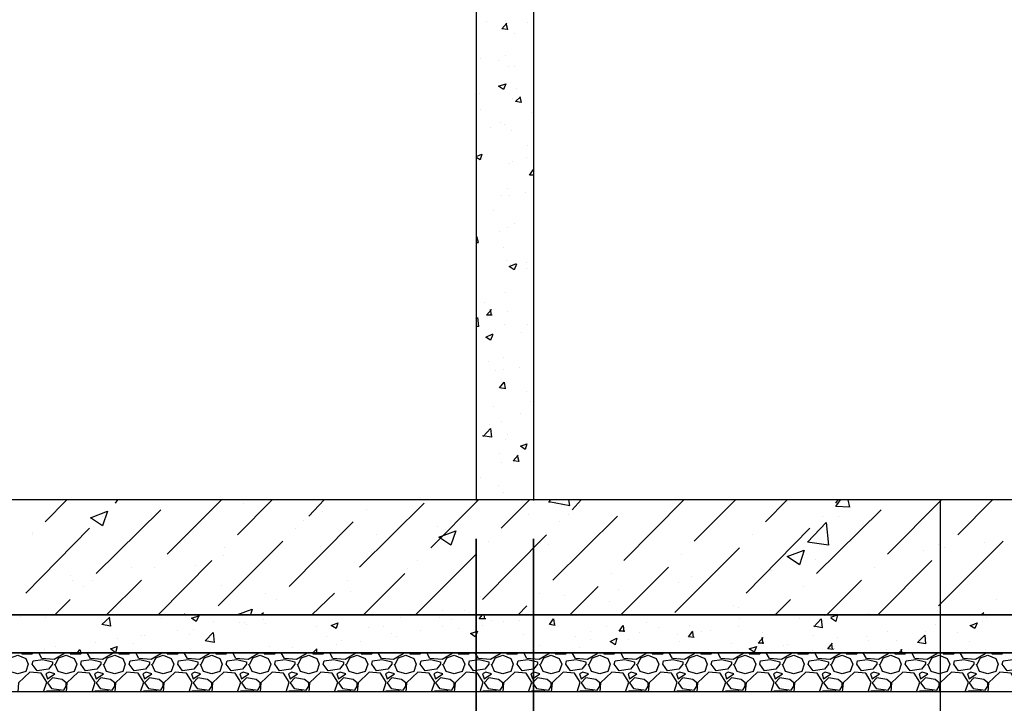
# Model space of a CAD drawing. Extents: x -119078 to 1619993, y 264752 to 340742.
# Tile 175 of 220: x 1043219 to 1048376, y 303861 to 307439. Entities that reach past the tile are written whole.
import ezdxf

# ---------------------------------------------------------------- set-up
doc = ezdxf.new("R2010")
doc.units = 0
doc.header["$MEASUREMENT"] = 0
doc.linetypes.add('CONTI', pattern=[0])
doc.layers.get('0').update_dxf_attribs({"color": 250, "linetype": 'CONTI'})
doc.layers.add('PDF _Геометрия', color=250, linetype='Continuous')
doc.styles.add('ICOCPEUR', font='isocpeui.ttf')

msp = doc.modelspace()

# ---------------------------------------------------------------- linework, layer by layer
at = {"layer": 'PDF _Геометрия', "color": 7, "lineweight": -3}
for points in [[(1052361.402, 311520.949), (1052361.402, 304324.094), (1039161.523, 304324.094), (1039161.523, 311520.949)], [(1038962.551, 304324.094), (1052564.607, 304324.094), (1052564.607, 304125.122), (1038962.551, 304125.122)], [(1038860.949, 304125.122), (1052661.976, 304125.122), (1052661.976, 303921.917), (1038860.949, 303921.917)]]:
    msp.add_lwpolyline(points, close=True, dxfattribs=at)
for points in [[(1051764.486, 311520.949), (1051764.486, 304925.243), (1039762.672, 304925.243), (1039762.672, 311520.949)], [(1045609.013, 311518.733), (1045609.013, 304923.027)], [(1045909.588, 311518.733), (1045909.588, 304923.027)], [(1040522.867, 299150.825), (1048041.463, 299150.825), (1048041.463, 304925.243)]]:
    msp.add_lwpolyline(points, dxfattribs=at)
at = {"layer": 'PDF _Геометрия', "color": 8, "lineweight": -3, "true_color": 0x767676}
for points in [[(1045664.048, 307429.226), (1045664.048, 307429.226)], [(1045765.651, 307420.759), (1045774.118, 307386.892), (1045744.484, 307391.125), (1045769.884, 307420.759)], [(1045765.651, 307433.46), (1045765.651, 307433.46)], [(1045879.954, 307424.993), (1045879.954, 307424.993)], [(1045812.219, 307365.725), (1045812.219, 307365.725)], [(1045634.414, 307234.488), (1045634.414, 307234.488)], [(1045727.55, 307226.021), (1045727.55, 307226.021)], [(1045761.417, 307251.422), (1045761.417, 307251.422)], [(1045778.351, 307196.387), (1045778.351, 307196.387)], [(1045807.985, 307196.387), (1045807.985, 307196.387)], [(1045820.686, 307077.85), (1045820.686, 307077.85)], [(1045625.947, 307052.45), (1045625.947, 307052.45)], [(1045799.518, 307027.049), (1045799.518, 307027.049)], [(1045837.619, 307035.516), (1045846.086, 307005.882), (1045816.452, 307010.115), (1045841.853, 307035.516)], [(1045630.181, 306967.781), (1045630.181, 306967.781)], [(1045901.121, 306955.081), (1045901.121, 306955.081)], [(1045685.215, 306874.645), (1045685.215, 306874.645)], [(1045736.017, 306900.046), (1045736.017, 306900.046)], [(1045757.184, 306891.579), (1045757.184, 306891.579)], [(1045795.285, 306857.711), (1045795.285, 306857.711)], [(1045879.954, 306781.509), (1045879.954, 306781.509)], [(1045609.013, 306722.241), (1045638.647, 306734.941), (1045630.181, 306705.307), (1045609.013, 306718.008)], [(1045871.487, 306718.008), (1045871.487, 306718.008)], [(1045786.818, 306688.374), (1045786.818, 306688.374)], [(1045799.518, 306696.84), (1045799.518, 306696.84)], [(1045909.588, 306624.872), (1045888.421, 306624.872), (1045909.588, 306654.506)], [(1045909.588, 306654.506), (1045909.588, 306654.506)], [(1045774.118, 306552.903), (1045774.118, 306552.903)], [(1045740.25, 306519.036), (1045740.25, 306519.036)], [(1045782.585, 306519.036), (1045782.585, 306519.036)], [(1045867.253, 306535.97), (1045867.253, 306535.97)], [(1045909.588, 306514.802), (1045909.588, 306514.802)], [(1045909.588, 306514.802), (1045909.588, 306514.802)], [(1045702.149, 306438.6), (1045702.149, 306438.6)], [(1045774.118, 306349.698), (1045774.118, 306349.698)], [(1045807.985, 306370.865), (1045807.985, 306370.865)], [(1045609.013, 306294.663), (1045617.48, 306303.13)], [(1045609.013, 306273.496), (1045621.714, 306273.496), (1045613.247, 306303.13)], [(1045731.783, 306332.764), (1045731.783, 306332.764)], [(1045752.95, 306248.095), (1045752.95, 306248.095)], [(1045769.884, 306180.36), (1045769.884, 306180.36)], [(1045820.686, 306159.193), (1045807.985, 306129.559), (1045782.585, 306146.493), (1045820.686, 306163.427)], [(1045791.051, 306159.193), (1045791.051, 306159.193)], [(1045871.487, 306167.66), (1045871.487, 306167.66)], [(1045875.72, 306138.026), (1045875.72, 306138.026)], [(1045765.651, 306011.023), (1045765.651, 306011.023)], [(1045655.581, 305960.221), (1045655.581, 305960.221)], [(1045609.013, 305871.319), (1045617.48, 305879.786), (1045621.714, 305833.218), (1045609.013, 305833.218)], [(1045693.682, 305892.486), (1045664.048, 305892.486), (1045689.449, 305922.12)], [(1045689.449, 305892.486), (1045685.215, 305922.12)], [(1045774.118, 305909.42), (1045774.118, 305909.42)], [(1045774.118, 305909.42), (1045774.118, 305909.42)], [(1045757.184, 305841.685), (1045757.184, 305841.685)], [(1045879.954, 305841.685), (1045879.954, 305841.685)], [(1045697.916, 305790.883), (1045685.215, 305761.249), (1045659.815, 305778.183), (1045697.916, 305795.117)], [(1045846.086, 305799.35), (1045846.086, 305799.35)], [(1045752.95, 305672.347), (1045752.95, 305672.347)], [(1045672.515, 305651.18), (1045672.515, 305651.18)], [(1045837.619, 305617.312), (1045837.619, 305617.312)], [(1045710.616, 305600.378), (1045710.616, 305600.378)], [(1045752.95, 305608.845), (1045752.95, 305608.845)], [(1045765.651, 305507.243), (1045731.783, 305511.476), (1045757.184, 305541.11), (1045761.417, 305507.243)], [(1045744.484, 305503.009), (1045744.484, 305503.009)], [(1045875.72, 305494.542), (1045875.72, 305494.542)], [(1045702.149, 305414.107), (1045702.149, 305414.107)], [(1045896.888, 305439.508), (1045896.888, 305439.508)], [(1045841.853, 305380.239), (1045841.853, 305380.239)], [(1045680.982, 305320.971), (1045680.982, 305320.971)], [(1045740.25, 305333.672), (1045740.25, 305333.672)], [(1045647.114, 305257.47), (1045685.215, 305299.804), (1045689.449, 305253.236), (1045642.881, 305261.703)], [(1045774.118, 305265.936), (1045774.118, 305265.936)], [(1045761.417, 305240.536), (1045761.417, 305240.536)], [(1045731.783, 305168.567), (1045731.783, 305168.567)], [(1045824.919, 305160.1), (1045833.386, 305126.233), (1045803.752, 305130.466), (1045829.152, 305160.1)], [(1045740.25, 305121.999), (1045740.25, 305121.999)], [(1045630.181, 305041.564), (1045630.181, 305041.564)], [(1045727.55, 304999.229), (1045727.55, 304999.229)], [(1045752.95, 304965.362), (1045752.95, 304965.362)], [(1043352.633, 304810.94), (1043466.936, 304925.243)], [(1043720.942, 304908.309), (1043733.643, 304925.243)], [(1043991.883, 304641.602), (1044275.524, 304925.243)], [(1044360.192, 304743.205), (1044542.231, 304925.243)], [(1044391.921, 304908.309), (1044391.921, 304908.309)], [(1044732.735, 304840.574), (1044813.171, 304925.243)], [(1044999.442, 304573.867), (1045338.118, 304908.309)], [(1045371.986, 304675.47), (1045621.759, 304925.243)], [(1045740.295, 304777.073), (1045888.466, 304925.243)], [(1045990.068, 304912.543), (1045998.535, 304925.243)], [(1045990.068, 304916.776), (1046100.138, 304895.609), (1046095.904, 304925.243)], [(1046112.838, 304874.442), (1046159.406, 304925.243)], [(1046150.939, 304895.609), (1046150.939, 304895.609)], [(1046383.779, 304607.735), (1046697.054, 304925.243)], [(1046752.088, 304709.337), (1046967.994, 304925.243)], [(1047124.631, 304810.94), (1047238.934, 304925.243)], [(1047556.443, 304925.243), (1047564.91, 304887.142), (1047492.941, 304891.376), (1047518.342, 304925.243)], [(1047492.941, 304908.309), (1047505.641, 304925.243)], [(1047763.881, 304641.602), (1048047.522, 304925.243)], [(1048132.191, 304743.205), (1048314.229, 304925.243)], [(1043619.34, 304540), (1043958.015, 304874.442)], [(1044802.565, 304865.975), (1044802.565, 304865.975)], [(1045033.31, 304874.442), (1045033.31, 304874.442)], [(1045884.232, 304849.041), (1045884.232, 304849.041)], [(1046091.671, 304849.041), (1046091.671, 304849.041)], [(1047391.338, 304540), (1047730.014, 304874.442)], [(1043653.207, 304840.574), (1043653.207, 304840.574)], [(1044631.133, 304472.265), (1044965.575, 304810.94)], [(1044705.196, 304819.407), (1044705.196, 304819.407)], [(1046011.236, 304506.132), (1046349.911, 304840.574)], [(1046045.103, 304810.94), (1046045.103, 304810.94)], [(1047425.206, 304840.574), (1047425.206, 304840.574)], [(1047505.641, 304836.341), (1047505.641, 304836.341)], [(1048187.226, 304810.94), (1048187.226, 304810.94)], [(1043251.03, 304438.397), (1043585.472, 304777.073)], [(1043284.898, 304755.905), (1043284.898, 304755.905)], [(1043284.898, 304743.205), (1043284.898, 304743.205)], [(1044665, 304777.073), (1044665, 304777.073)], [(1045088.345, 304743.205), (1045088.345, 304743.205)], [(1045405.853, 304785.539), (1045405.853, 304785.539)], [(1045448.188, 304768.606), (1045448.188, 304768.606)], [(1045642.926, 304404.529), (1045977.368, 304743.205)], [(1047023.029, 304438.397), (1047357.471, 304777.073)], [(1047056.896, 304743.205), (1047056.896, 304743.205)], [(1044258.59, 304370.662), (1044597.265, 304709.337)], [(1045676.794, 304709.337), (1045676.794, 304709.337)], [(1045990.068, 304692.404), (1045990.068, 304692.404)], [(1048030.588, 304370.662), (1048369.264, 304709.337)], [(1048030.588, 304692.404), (1048030.588, 304692.404)], [(1048271.895, 304705.104), (1048271.895, 304705.104)], [(1044283.99, 304637.369), (1044283.99, 304637.369)], [(1044292.457, 304675.47), (1044292.457, 304675.47)], [(1044796.237, 304679.703), (1044796.237, 304679.703)], [(1045291.55, 304324.094), (1045609.058, 304641.602)], [(1046650.486, 304336.794), (1046989.161, 304675.47)], [(1046684.353, 304641.602), (1046684.353, 304641.602)], [(1047954.386, 304662.77), (1047954.386, 304662.77)], [(1048064.456, 304675.47), (1048064.456, 304675.47)], [(1043945.315, 304324.094), (1044224.722, 304607.735)], [(1045304.25, 304607.735), (1045304.25, 304607.735)], [(1047387.105, 304611.968), (1047387.105, 304611.968)], [(1047713.08, 304324.094), (1047996.721, 304607.735)], [(1043805.611, 304573.867), (1043805.611, 304573.867)], [(1043924.148, 304573.867), (1043924.148, 304573.867)], [(1044140.053, 304582.334), (1044140.053, 304582.334)], [(1045020.61, 304324.094), (1045236.515, 304540)], [(1045249.216, 304565.4), (1045249.216, 304565.4)], [(1046316.044, 304540), (1046316.044, 304540)], [(1046366.845, 304324.094), (1046616.618, 304573.867)], [(1047154.265, 304556.933), (1047154.265, 304556.933)], [(1047696.146, 304573.867), (1047696.146, 304573.867)], [(1043483.87, 304531.533), (1043483.87, 304531.533)], [(1043496.57, 304501.899), (1043496.57, 304501.899)], [(1043598.173, 304506.132), (1043598.173, 304506.132)], [(1043674.374, 304324.094), (1043856.413, 304506.132)], [(1044935.941, 304506.132), (1044935.941, 304506.132)], [(1046671.653, 304493.432), (1046671.653, 304493.432)], [(1046735.155, 304523.066), (1046735.155, 304523.066)], [(1047446.373, 304324.094), (1047628.411, 304506.132)], [(1043551.605, 304472.265), (1043551.605, 304472.265)], [(1044275.524, 304476.498), (1044275.524, 304476.498)], [(1044508.363, 304438.397), (1044508.363, 304438.397)], [(1044749.669, 304324.094), (1044868.206, 304438.397)], [(1044952.875, 304446.864), (1044952.875, 304446.864)], [(1045943.5, 304438.397), (1045943.5, 304438.397)], [(1046100.138, 304324.094), (1046248.308, 304472.265)], [(1046354.145, 304455.331), (1046354.145, 304455.331)], [(1047323.603, 304472.265), (1047323.603, 304472.265)], [(1043403.434, 304324.094), (1043483.87, 304404.529)], [(1044563.398, 304404.529), (1044563.398, 304404.529)], [(1045630.226, 304421.463), (1045630.226, 304421.463)], [(1046074.737, 304425.697), (1046074.737, 304425.697)], [(1046307.577, 304391.829), (1046307.577, 304391.829)], [(1047175.433, 304324.094), (1047255.868, 304404.529)], [(1048335.396, 304404.529), (1048335.396, 304404.529)], [(1044080.785, 304324.094), (1044085.019, 304328.327)], [(1044085.019, 304324.094), (1044080.785, 304328.327)], [(1044355.959, 304324.094), (1044436.394, 304353.728), (1044427.928, 304324.094)], [(1044482.962, 304324.094), (1044495.663, 304336.794)], [(1045435.487, 304345.261), (1045435.487, 304345.261)], [(1045549.79, 304349.495), (1045549.79, 304349.495)], [(1045575.191, 304336.794), (1045575.191, 304336.794)], [(1045829.197, 304324.094), (1045875.765, 304370.662)], [(1046955.294, 304370.662), (1046955.294, 304370.662)], [(1046984.928, 304362.195), (1046984.928, 304362.195)], [(1047666.512, 304332.561), (1047666.512, 304332.561)], [(1048254.961, 304324.094), (1048267.661, 304336.794)], [(1043221.396, 304315.627), (1043221.396, 304315.627)], [(1043356.866, 304311.394), (1043356.866, 304311.394)], [(1043687.075, 304311.394), (1043695.542, 304264.826), (1043648.974, 304273.293), (1043691.308, 304311.394)], [(1043691.308, 304311.394), (1043691.308, 304311.394)], [(1043962.249, 304302.927), (1043962.249, 304302.927)], [(1044233.189, 304290.226), (1044233.189, 304290.226)], [(1044368.659, 304285.993), (1044368.659, 304285.993)], [(1044394.06, 304285.993), (1044394.06, 304285.993)], [(1044495.663, 304298.693), (1044495.663, 304298.693)], [(1044504.13, 304277.526), (1044504.13, 304277.526)], [(1044656.534, 304324.094), (1044656.534, 304324.094)], [(1044703.101, 304324.094), (1044703.101, 304324.094)], [(1045211.115, 304311.394), (1045211.115, 304311.394)], [(1045418.553, 304311.394), (1045418.553, 304311.394)], [(1045482.055, 304298.693), (1045482.055, 304298.693)], [(1045659.86, 304302.927), (1045625.992, 304302.927), (1045642.926, 304324.094)], [(1045655.626, 304302.927), (1045651.393, 304324.094)], [(1045689.494, 304294.46), (1045689.494, 304294.46)], [(1045752.995, 304290.226), (1045752.995, 304290.226)], [(1045837.664, 304294.46), (1045837.664, 304294.46)], [(1046023.936, 304269.059), (1045994.302, 304273.293), (1046015.469, 304302.927), (1046019.702, 304269.059)], [(1046023.936, 304277.526), (1046023.936, 304277.526)], [(1046502.315, 304285.993), (1046502.315, 304285.993)], [(1046989.161, 304302.927), (1046989.161, 304302.927)], [(1047302.436, 304302.927), (1047302.436, 304302.927)], [(1047378.638, 304260.592), (1047416.739, 304302.927), (1047420.972, 304256.359), (1047378.638, 304264.826)], [(1047433.673, 304319.861), (1047433.673, 304319.861)], [(1047467.54, 304311.394), (1047501.408, 304324.094), (1047492.941, 304290.226), (1047467.54, 304307.16)], [(1048199.926, 304269.059), (1048233.794, 304281.76), (1048221.093, 304252.125), (1048195.693, 304269.059)], [(1048259.194, 304290.226), (1048259.194, 304290.226)], [(1048284.595, 304311.394), (1048284.595, 304311.394)], [(1044046.918, 304243.659), (1044046.918, 304243.659)], [(1044131.586, 304247.892), (1044131.586, 304247.892)], [(1044406.76, 304273.293), (1044406.76, 304273.293)], [(1044775.07, 304264.826), (1044775.07, 304264.826)], [(1045046.01, 304256.359), (1045046.01, 304256.359)], [(1045122.212, 304260.592), (1045122.212, 304260.592)], [(1045168.78, 304226.725), (1045168.78, 304226.725)], [(1045316.951, 304243.659), (1045316.951, 304243.659)], [(1045431.254, 304260.592), (1045431.254, 304260.592)], [(1045515.923, 304252.125), (1045515.923, 304252.125)], [(1045587.891, 304230.958), (1045587.891, 304230.958)], [(1045642.926, 304269.059), (1045642.926, 304269.059)], [(1046205.974, 304235.192), (1046205.974, 304235.192)], [(1046294.876, 304264.826), (1046294.876, 304264.826)], [(1046388.012, 304239.425), (1046358.378, 304239.425), (1046379.545, 304269.059), (1046383.779, 304235.192)], [(1046464.214, 304230.958), (1046464.214, 304230.958)], [(1046565.817, 304256.359), (1046565.817, 304256.359)], [(1046752.088, 304205.558), (1046722.454, 304209.791), (1046743.621, 304239.425)], [(1046726.688, 304269.059), (1046726.688, 304269.059)], [(1046747.855, 304205.558), (1046743.621, 304235.192)], [(1046790.189, 304235.192), (1046790.189, 304235.192)], [(1046836.757, 304243.659), (1046836.757, 304243.659)], [(1046984.928, 304260.592), (1046984.928, 304260.592)], [(1047107.698, 304230.958), (1047107.698, 304230.958)], [(1047763.881, 304239.425), (1047763.881, 304239.425)], [(1047962.853, 304239.425), (1047962.853, 304239.425)], [(1048017.888, 304273.293), (1048017.888, 304273.293)], [(1048132.191, 304230.958), (1048132.191, 304230.958)], [(1043615.106, 304180.157), (1043615.106, 304180.157)], [(1043729.409, 304201.324), (1043729.409, 304201.324)], [(1043856.413, 304218.258), (1043856.413, 304218.258)], [(1043873.346, 304218.258), (1043873.346, 304218.258)], [(1044110.419, 304222.491), (1044110.419, 304222.491)], [(1044825.871, 304209.791), (1044825.871, 304209.791)], [(1044906.307, 304188.624), (1044906.307, 304188.624)], [(1045003.676, 304184.39), (1045003.676, 304184.39)], [(1045194.181, 304209.791), (1045194.181, 304209.791)], [(1045858.832, 304222.491), (1045858.832, 304222.491)], [(1045909.633, 304184.39), (1045909.633, 304184.39)], [(1046129.772, 304209.791), (1046129.772, 304209.791)], [(1046205.974, 304197.091), (1046205.974, 304197.091)], [(1046341.444, 304180.157), (1046341.444, 304180.157)], [(1046404.946, 304197.091), (1046404.946, 304197.091)], [(1046663.186, 304222.491), (1046663.186, 304222.491)], [(1046675.886, 304184.39), (1046675.886, 304184.39)], [(1046946.827, 304175.923), (1046946.827, 304175.923)], [(1047116.164, 304175.923), (1047086.53, 304175.923), (1047111.931, 304205.558)], [(1047111.931, 304171.69), (1047107.698, 304205.558)], [(1047378.638, 304218.258), (1047378.638, 304218.258)], [(1047480.241, 304142.056), (1047450.607, 304146.289), (1047476.007, 304175.923)], [(1047501.408, 304205.558), (1047501.408, 304205.558)], [(1047653.812, 304209.791), (1047653.812, 304209.791)], [(1047666.512, 304188.624), (1047666.512, 304188.624)], [(1047810.449, 304188.624), (1047810.449, 304188.624)], [(1047924.752, 304197.091), (1047924.752, 304197.091)], [(1047937.453, 304205.558), (1047937.453, 304205.558)], [(1048195.693, 304184.39), (1048195.693, 304184.39)], [(1043229.863, 304125.122), (1043229.863, 304120.889), (1043284.898, 304120.889), (1043289.131, 304125.122)], [(1043450.002, 304125.122), (1043450.002, 304120.889), (1043399.201, 304091.255), (1043335.699, 304095.488), (1043318.765, 304125.122)], [(1043348.399, 304142.056), (1043348.399, 304142.056)], [(1043407.668, 304158.99), (1043407.668, 304158.99)], [(1043483.87, 304125.122), (1043483.87, 304120.889), (1043538.904, 304120.889), (1043543.138, 304125.122)], [(1043521.971, 304125.122), (1043534.671, 304142.056), (1043538.904, 304125.122)], [(1043704.009, 304125.122), (1043704.009, 304120.889), (1043653.207, 304091.255), (1043589.706, 304095.488), (1043572.772, 304125.122)], [(1043737.876, 304125.122), (1043737.876, 304120.889), (1043792.911, 304120.889), (1043797.144, 304125.122)], [(1043814.078, 304171.69), (1043814.078, 304171.69)], [(1043958.015, 304125.122), (1043958.015, 304120.889), (1043907.214, 304091.255), (1043843.712, 304095.488), (1043826.778, 304125.122)], [(1043991.883, 304125.122), (1043991.883, 304120.889), (1044046.918, 304120.889), (1044051.151, 304125.122)], [(1044212.022, 304125.122), (1044212.022, 304120.889), (1044161.221, 304091.255), (1044097.719, 304095.488), (1044080.785, 304125.122)], [(1044245.889, 304125.122), (1044245.889, 304120.889), (1044300.924, 304120.889), (1044305.158, 304125.122)], [(1044466.029, 304125.122), (1044466.029, 304120.889), (1044415.227, 304091.255), (1044351.726, 304095.488), (1044334.792, 304125.122)], [(1044499.896, 304125.122), (1044499.896, 304120.889), (1044554.931, 304120.889), (1044559.164, 304125.122)], [(1044529.53, 304158.99), (1044529.53, 304158.99)], [(1044554.931, 304125.122), (1044554.931, 304125.122)], [(1044720.035, 304125.122), (1044720.035, 304120.889), (1044669.234, 304091.255), (1044605.732, 304095.488), (1044588.798, 304125.122)], [(1044648.067, 304154.756), (1044648.067, 304154.756)], [(1044775.07, 304125.122), (1044775.07, 304146.289), (1044753.903, 304125.122), (1044753.903, 304120.889), (1044808.937, 304120.889), (1044813.171, 304125.122)], [(1044974.042, 304125.122), (1044974.042, 304120.889), (1044923.24, 304091.255), (1044859.739, 304095.488), (1044842.805, 304125.122)], [(1044876.673, 304167.457), (1044876.673, 304167.457)], [(1045007.909, 304125.122), (1045007.909, 304120.889), (1045062.944, 304120.889), (1045067.178, 304125.122)], [(1045228.048, 304125.122), (1045228.048, 304120.889), (1045177.247, 304091.255), (1045113.745, 304095.488), (1045096.812, 304125.122)], [(1045261.916, 304125.122), (1045261.916, 304120.889), (1045316.951, 304120.889), (1045321.184, 304125.122)], [(1045482.055, 304125.122), (1045482.055, 304120.889), (1045431.254, 304091.255), (1045367.752, 304095.488), (1045350.818, 304125.122)], [(1045515.923, 304125.122), (1045515.923, 304120.889), (1045570.957, 304120.889), (1045575.191, 304125.122)], [(1045736.062, 304125.122), (1045736.062, 304120.889), (1045685.26, 304091.255), (1045621.759, 304095.488), (1045604.825, 304125.122)], [(1045613.292, 304133.589), (1045613.292, 304133.589)], [(1045681.027, 304125.122), (1045681.027, 304125.122)], [(1045769.929, 304125.122), (1045769.929, 304120.889), (1045824.964, 304120.889), (1045829.197, 304125.122)], [(1045990.068, 304125.122), (1045990.068, 304120.889), (1045939.267, 304091.255), (1045875.765, 304095.488), (1045858.832, 304125.122)], [(1045943.5, 304163.223), (1045943.5, 304163.223)], [(1046023.936, 304137.822), (1046023.936, 304137.822)], [(1046023.936, 304125.122), (1046023.936, 304120.889), (1046078.971, 304120.889), (1046083.204, 304125.122)], [(1046244.075, 304125.122), (1046244.075, 304120.889), (1046193.274, 304091.255), (1046129.772, 304095.488), (1046112.838, 304125.122)], [(1046150.939, 304154.756), (1046150.939, 304154.756)], [(1046277.943, 304125.122), (1046277.943, 304120.889), (1046332.977, 304120.889), (1046337.211, 304125.122)], [(1046498.082, 304125.122), (1046498.082, 304120.889), (1046447.28, 304091.255), (1046383.779, 304095.488), (1046366.845, 304125.122)], [(1046531.949, 304125.122), (1046531.949, 304120.889), (1046586.984, 304120.889), (1046591.217, 304125.122)], [(1046752.088, 304125.122), (1046752.088, 304120.889), (1046701.287, 304091.255), (1046637.785, 304095.488), (1046620.852, 304125.122)], [(1046785.956, 304125.122), (1046785.956, 304120.889), (1046840.991, 304120.889), (1046845.224, 304125.122)], [(1047006.095, 304125.122), (1047006.095, 304120.889), (1046955.294, 304091.255), (1046891.792, 304095.488), (1046874.858, 304125.122)], [(1046980.694, 304133.589), (1046980.694, 304133.589)], [(1047039.962, 304125.122), (1047039.962, 304120.889), (1047094.997, 304120.889), (1047099.231, 304125.122)], [(1047260.102, 304125.122), (1047260.102, 304120.889), (1047209.3, 304091.255), (1047145.799, 304095.488), (1047128.865, 304125.122)], [(1047217.767, 304163.223), (1047217.767, 304163.223)], [(1047238.934, 304167.457), (1047238.934, 304167.457)], [(1047293.969, 304125.122), (1047293.969, 304120.889), (1047349.004, 304120.889), (1047353.237, 304125.122)], [(1047370.171, 304137.822), (1047370.171, 304137.822)], [(1047514.108, 304125.122), (1047514.108, 304120.889), (1047463.307, 304091.255), (1047399.805, 304095.488), (1047382.871, 304125.122)], [(1047476.007, 304142.056), (1047471.774, 304171.69)], [(1047488.708, 304150.523), (1047488.708, 304150.523)], [(1047488.708, 304146.289), (1047488.708, 304146.289)], [(1047547.976, 304125.122), (1047547.976, 304120.889), (1047603.011, 304120.889), (1047607.244, 304125.122)], [(1047768.115, 304125.122), (1047768.115, 304120.889), (1047717.314, 304091.255), (1047653.812, 304095.488), (1047636.878, 304125.122)], [(1047759.648, 304142.056), (1047759.648, 304142.056)], [(1047801.982, 304125.122), (1047801.982, 304120.889), (1047857.017, 304120.889), (1047861.251, 304125.122)], [(1047823.15, 304125.122), (1047840.083, 304142.056)], [(1047840.083, 304125.122), (1047835.85, 304142.056)], [(1048022.121, 304125.122), (1048022.121, 304120.889), (1047971.32, 304091.255), (1047907.818, 304095.488), (1047890.885, 304125.122)], [(1048030.588, 304129.356), (1048030.588, 304129.356)], [(1048055.989, 304125.122), (1048055.989, 304120.889), (1048111.024, 304120.889), (1048115.257, 304125.122)], [(1048085.623, 304125.122), (1048085.623, 304125.122)], [(1048276.128, 304125.122), (1048276.128, 304120.889), (1048225.327, 304091.255), (1048161.825, 304095.488), (1048144.891, 304125.122)], [(1048276.128, 304142.056), (1048276.128, 304142.056)], [(1048309.996, 304125.122), (1048309.996, 304120.889), (1048365.03, 304120.889), (1048369.264, 304125.122)], [(1043153.661, 304065.854), (1043170.595, 304099.721), (1043208.696, 304112.422), (1043251.03, 304095.488), (1043263.73, 304065.854), (1043251.03, 304027.753), (1043208.696, 304015.053), (1043166.361, 304027.753), (1043149.427, 304065.854)], [(1043407.668, 304065.854), (1043424.601, 304099.721), (1043462.702, 304112.422), (1043505.037, 304095.488), (1043517.737, 304065.854), (1043505.037, 304027.753), (1043462.702, 304015.053), (1043420.368, 304027.753), (1043403.434, 304065.854)], [(1043661.674, 304065.854), (1043678.608, 304099.721), (1043716.709, 304112.422), (1043759.043, 304095.488), (1043771.744, 304065.854), (1043759.043, 304027.753), (1043716.709, 304015.053), (1043674.374, 304027.753), (1043657.441, 304065.854)], [(1043915.681, 304065.854), (1043932.615, 304099.721), (1043970.716, 304112.422), (1044013.05, 304095.488), (1044025.75, 304065.854), (1044013.05, 304027.753), (1043970.716, 304015.053), (1043928.381, 304027.753), (1043911.447, 304065.854)], [(1044169.687, 304065.854), (1044186.621, 304099.721), (1044224.722, 304112.422), (1044267.057, 304095.488), (1044279.757, 304065.854), (1044267.057, 304027.753), (1044224.722, 304015.053), (1044182.388, 304027.753), (1044165.454, 304065.854)], [(1044423.694, 304065.854), (1044440.628, 304099.721), (1044478.729, 304112.422), (1044521.063, 304095.488), (1044533.764, 304065.854), (1044521.063, 304027.753), (1044478.729, 304015.053), (1044436.394, 304027.753), (1044419.461, 304065.854)], [(1044677.701, 304065.854), (1044694.634, 304099.721), (1044732.735, 304112.422), (1044775.07, 304095.488), (1044787.77, 304065.854), (1044775.07, 304027.753), (1044732.735, 304015.053), (1044690.401, 304027.753), (1044673.467, 304065.854)], [(1044931.707, 304065.854), (1044948.641, 304099.721), (1044986.742, 304112.422), (1045029.077, 304095.488), (1045041.777, 304065.854), (1045029.077, 304027.753), (1044986.742, 304015.053), (1044944.408, 304027.753), (1044927.474, 304065.854)], [(1045185.714, 304065.854), (1045202.648, 304099.721), (1045240.749, 304112.422), (1045283.083, 304095.488), (1045295.784, 304065.854), (1045283.083, 304027.753), (1045240.749, 304015.053), (1045198.414, 304027.753), (1045181.481, 304065.854)], [(1045439.721, 304065.854), (1045456.654, 304099.721), (1045494.755, 304112.422), (1045537.09, 304095.488), (1045549.79, 304065.854), (1045537.09, 304027.753), (1045494.755, 304015.053), (1045452.421, 304027.753), (1045435.487, 304065.854)], [(1045693.727, 304065.854), (1045710.661, 304099.721), (1045748.762, 304112.422), (1045791.096, 304095.488), (1045803.797, 304065.854), (1045791.096, 304027.753), (1045748.762, 304015.053), (1045706.428, 304027.753), (1045689.494, 304065.854)], [(1045947.734, 304065.854), (1045964.668, 304099.721), (1046002.769, 304112.422), (1046045.103, 304095.488), (1046057.803, 304065.854), (1046045.103, 304027.753), (1046002.769, 304015.053), (1045960.434, 304027.753), (1045943.5, 304065.854)], [(1046201.741, 304065.854), (1046218.674, 304099.721), (1046256.775, 304112.422), (1046299.11, 304095.488), (1046311.81, 304065.854), (1046299.11, 304027.753), (1046256.775, 304015.053), (1046214.441, 304027.753), (1046197.507, 304065.854)], [(1046455.747, 304065.854), (1046472.681, 304099.721), (1046510.782, 304112.422), (1046553.116, 304095.488), (1046565.817, 304065.854), (1046553.116, 304027.753), (1046510.782, 304015.053), (1046468.448, 304027.753), (1046451.514, 304065.854)], [(1046709.754, 304065.854), (1046726.688, 304099.721), (1046764.789, 304112.422), (1046807.123, 304095.488), (1046819.823, 304065.854), (1046807.123, 304027.753), (1046764.789, 304015.053), (1046722.454, 304027.753), (1046705.52, 304065.854)], [(1046963.76, 304065.854), (1046980.694, 304099.721), (1047018.795, 304112.422), (1047061.13, 304095.488), (1047073.83, 304065.854), (1047061.13, 304027.753), (1047018.795, 304015.053), (1046976.461, 304027.753), (1046959.527, 304065.854)], [(1047217.767, 304065.854), (1047234.701, 304099.721), (1047272.802, 304112.422), (1047315.136, 304095.488), (1047327.837, 304065.854), (1047315.136, 304027.753), (1047272.802, 304015.053), (1047230.467, 304027.753), (1047213.534, 304065.854)], [(1047471.774, 304065.854), (1047488.708, 304099.721), (1047526.809, 304112.422), (1047569.143, 304095.488), (1047581.843, 304065.854), (1047569.143, 304027.753), (1047526.809, 304015.053), (1047484.474, 304027.753), (1047467.54, 304065.854)], [(1047725.78, 304065.854), (1047742.714, 304099.721), (1047780.815, 304112.422), (1047823.15, 304095.488), (1047835.85, 304065.854), (1047823.15, 304027.753), (1047780.815, 304015.053), (1047738.481, 304027.753), (1047721.547, 304065.854)], [(1047979.787, 304065.854), (1047996.721, 304099.721), (1048034.822, 304112.422), (1048077.156, 304095.488), (1048089.857, 304065.854), (1048077.156, 304027.753), (1048034.822, 304015.053), (1047992.487, 304027.753), (1047975.554, 304065.854)], [(1048233.794, 304065.854), (1048250.727, 304099.721), (1048288.828, 304112.422), (1048331.163, 304095.488), (1048343.863, 304065.854), (1048331.163, 304027.753), (1048288.828, 304015.053), (1048246.494, 304027.753), (1048229.56, 304065.854)], [(1043344.166, 303921.917), (1043361.1, 303972.718), (1043331.466, 304019.286), (1043272.197, 304023.519), (1043212.929, 303968.485), (1043208.696, 303921.917)], [(1043598.173, 303921.917), (1043615.106, 303972.718), (1043585.472, 304019.286), (1043526.204, 304023.519), (1043466.936, 303968.485), (1043462.702, 303921.917)], [(1043852.179, 303921.917), (1043869.113, 303972.718), (1043839.479, 304019.286), (1043780.211, 304023.519), (1043720.942, 303968.485), (1043716.709, 303921.917)], [(1044106.186, 303921.917), (1044123.12, 303972.718), (1044093.485, 304019.286), (1044034.217, 304023.519), (1043974.949, 303968.485), (1043970.716, 303921.917)], [(1044360.192, 303921.917), (1044377.126, 303972.718), (1044347.492, 304019.286), (1044288.224, 304023.519), (1044228.956, 303968.485), (1044224.722, 303921.917)], [(1044614.199, 303921.917), (1044631.133, 303972.718), (1044601.499, 304019.286), (1044542.231, 304023.519), (1044482.962, 303968.485), (1044478.729, 303921.917)], [(1044868.206, 303921.917), (1044885.139, 303972.718), (1044855.505, 304019.286), (1044796.237, 304023.519), (1044736.969, 303968.485), (1044732.735, 303921.917)], [(1045122.212, 303921.917), (1045139.146, 303972.718), (1045109.512, 304019.286), (1045050.244, 304023.519), (1044990.976, 303968.485), (1044986.742, 303921.917)], [(1045376.219, 303921.917), (1045393.153, 303972.718), (1045363.519, 304019.286), (1045304.25, 304023.519), (1045244.982, 303968.485), (1045240.749, 303921.917)], [(1045630.226, 303921.917), (1045647.159, 303972.718), (1045617.525, 304019.286), (1045558.257, 304023.519), (1045498.989, 303968.485), (1045494.755, 303921.917)], [(1045884.232, 303921.917), (1045901.166, 303972.718), (1045871.532, 304019.286), (1045812.264, 304023.519), (1045752.995, 303968.485), (1045748.762, 303921.917)], [(1046138.239, 303921.917), (1046155.173, 303972.718), (1046125.539, 304019.286), (1046066.27, 304023.519), (1046007.002, 303968.485), (1046002.769, 303921.917)], [(1046392.246, 303921.917), (1046409.179, 303972.718), (1046379.545, 304019.286), (1046320.277, 304023.519), (1046261.009, 303968.485), (1046256.775, 303921.917)], [(1046646.252, 303921.917), (1046663.186, 303972.718), (1046633.552, 304019.286), (1046574.284, 304023.519), (1046515.015, 303968.485), (1046510.782, 303921.917)], [(1046900.259, 303921.917), (1046917.193, 303972.718), (1046887.558, 304019.286), (1046828.29, 304023.519), (1046769.022, 303968.485), (1046764.789, 303921.917)], [(1047154.265, 303921.917), (1047171.199, 303972.718), (1047141.565, 304019.286), (1047082.297, 304023.519), (1047023.029, 303968.485), (1047018.795, 303921.917)], [(1047408.272, 303921.917), (1047425.206, 303972.718), (1047395.572, 304019.286), (1047336.304, 304023.519), (1047277.035, 303968.485), (1047272.802, 303921.917)], [(1047662.279, 303921.917), (1047679.213, 303972.718), (1047649.578, 304019.286), (1047590.31, 304023.519), (1047531.042, 303968.485), (1047526.809, 303921.917)], [(1047916.285, 303921.917), (1047933.219, 303972.718), (1047903.585, 304019.286), (1047844.317, 304023.519), (1047785.049, 303968.485), (1047780.815, 303921.917)], [(1048170.292, 303921.917), (1048187.226, 303972.718), (1048157.592, 304019.286), (1048098.323, 304023.519), (1048039.055, 303968.485), (1048034.822, 303921.917)], [(1048424.299, 303921.917), (1048441.232, 303972.718), (1048411.598, 304019.286), (1048352.33, 304023.519), (1048293.062, 303968.485), (1048288.828, 303921.917)], [(1043361.1, 303921.917), (1043361.1, 303926.15), (1043428.835, 303926.15), (1043428.835, 303921.917)], [(1043615.106, 303921.917), (1043615.106, 303926.15), (1043682.841, 303926.15), (1043682.841, 303921.917)], [(1043869.113, 303921.917), (1043869.113, 303926.15), (1043936.848, 303926.15), (1043936.848, 303921.917)], [(1044123.12, 303921.917), (1044123.12, 303926.15), (1044190.855, 303926.15), (1044190.855, 303921.917)], [(1044377.126, 303921.917), (1044377.126, 303926.15), (1044444.861, 303926.15), (1044444.861, 303921.917)], [(1044631.133, 303921.917), (1044631.133, 303926.15), (1044698.868, 303926.15), (1044698.868, 303921.917)], [(1044885.139, 303921.917), (1044885.139, 303926.15), (1044952.875, 303926.15), (1044952.875, 303921.917)], [(1045139.146, 303921.917), (1045139.146, 303926.15), (1045206.881, 303926.15), (1045206.881, 303921.917)], [(1045393.153, 303921.917), (1045393.153, 303926.15), (1045460.888, 303926.15), (1045460.888, 303921.917)], [(1045647.159, 303921.917), (1045647.159, 303926.15), (1045714.895, 303926.15), (1045714.895, 303921.917)], [(1045901.166, 303921.917), (1045901.166, 303926.15), (1045968.901, 303926.15), (1045968.901, 303921.917)], [(1046155.173, 303921.917), (1046155.173, 303926.15), (1046222.908, 303926.15), (1046222.908, 303921.917)], [(1046409.179, 303921.917), (1046409.179, 303926.15), (1046476.914, 303926.15), (1046476.914, 303921.917)], [(1046663.186, 303921.917), (1046663.186, 303926.15), (1046730.921, 303926.15), (1046730.921, 303921.917)], [(1046917.193, 303921.917), (1046917.193, 303926.15), (1046984.928, 303926.15), (1046984.928, 303921.917)], [(1047171.199, 303921.917), (1047171.199, 303926.15), (1047238.934, 303926.15), (1047238.934, 303921.917)], [(1047425.206, 303921.917), (1047425.206, 303926.15), (1047492.941, 303926.15), (1047492.941, 303921.917)], [(1047679.213, 303921.917), (1047679.213, 303926.15), (1047746.948, 303926.15), (1047746.948, 303921.917)], [(1047933.219, 303921.917), (1047933.219, 303926.15), (1048000.954, 303926.15), (1048000.954, 303921.917)], [(1048187.226, 303921.917), (1048187.226, 303926.15), (1048254.961, 303926.15), (1048254.961, 303921.917)]]:
    msp.add_lwpolyline(points, dxfattribs=at)
for points in [[(1045765.651, 307103.251), (1045752.95, 307073.617), (1045727.55, 307090.551)], [(1045875.72, 305219.369), (1045867.253, 305189.734), (1045841.853, 305206.668)], [(1043678.608, 304865.975), (1043653.207, 304789.773), (1043589.706, 304832.107)], [(1047454.84, 304688.17), (1047344.77, 304705.104), (1047442.14, 304806.707)], [(1045503.222, 304764.372), (1045477.822, 304688.17), (1045414.32, 304730.505)], [(1047327.837, 304662.77), (1047302.436, 304586.568), (1047238.934, 304628.902)], [(1044156.987, 304319.861), (1044144.287, 304290.226), (1044118.886, 304307.16)], [(1044885.139, 304281.76), (1044876.673, 304252.125), (1044851.272, 304269.059)], [(1044237.423, 304180.157), (1044190.855, 304188.624), (1044233.189, 304230.958)], [(1045617.525, 304239.425), (1045604.825, 304209.791), (1045579.424, 304226.725)], [(1046345.678, 304201.324), (1046337.211, 304167.457), (1046311.81, 304184.39)], [(1047962.853, 304171.69), (1047920.519, 304180.157), (1047958.62, 304218.258)], [(1043729.409, 304158.99), (1043720.942, 304125.122), (1043695.542, 304146.289)], [(1047078.063, 304158.99), (1047065.363, 304129.356), (1047039.962, 304146.289)], [(1043289.131, 304082.788), (1043339.932, 304091.255), (1043390.734, 304078.554), (1043390.734, 304065.854), (1043369.567, 304040.453), (1043310.298, 304031.986), (1043284.898, 304065.854)], [(1043543.138, 304082.788), (1043593.939, 304091.255), (1043644.74, 304078.554), (1043644.74, 304065.854), (1043623.573, 304040.453), (1043564.305, 304031.986), (1043538.904, 304065.854)], [(1043797.144, 304082.788), (1043847.946, 304091.255), (1043898.747, 304078.554), (1043898.747, 304065.854), (1043877.58, 304040.453), (1043818.312, 304031.986), (1043792.911, 304065.854)], [(1044051.151, 304082.788), (1044101.952, 304091.255), (1044152.754, 304078.554), (1044152.754, 304065.854), (1044131.586, 304040.453), (1044072.318, 304031.986), (1044046.918, 304065.854)], [(1044305.158, 304082.788), (1044355.959, 304091.255), (1044406.76, 304078.554), (1044406.76, 304065.854), (1044385.593, 304040.453), (1044326.325, 304031.986), (1044300.924, 304065.854)], [(1044559.164, 304082.788), (1044609.966, 304091.255), (1044660.767, 304078.554), (1044660.767, 304065.854), (1044639.6, 304040.453), (1044580.332, 304031.986), (1044554.931, 304065.854)], [(1044813.171, 304082.788), (1044863.972, 304091.255), (1044914.774, 304078.554), (1044914.774, 304065.854), (1044893.606, 304040.453), (1044834.338, 304031.986), (1044808.937, 304065.854)], [(1045067.178, 304082.788), (1045117.979, 304091.255), (1045168.78, 304078.554), (1045168.78, 304065.854), (1045147.613, 304040.453), (1045088.345, 304031.986), (1045062.944, 304065.854)], [(1045321.184, 304082.788), (1045371.986, 304091.255), (1045422.787, 304078.554), (1045422.787, 304065.854), (1045401.62, 304040.453), (1045342.351, 304031.986), (1045316.951, 304065.854)], [(1045575.191, 304082.788), (1045625.992, 304091.255), (1045676.794, 304078.554), (1045676.794, 304065.854), (1045655.626, 304040.453), (1045596.358, 304031.986), (1045570.957, 304065.854)], [(1045829.197, 304082.788), (1045879.999, 304091.255), (1045930.8, 304078.554), (1045930.8, 304065.854), (1045909.633, 304040.453), (1045850.365, 304031.986), (1045824.964, 304065.854)], [(1046083.204, 304082.788), (1046134.005, 304091.255), (1046184.807, 304078.554), (1046184.807, 304065.854), (1046163.64, 304040.453), (1046104.371, 304031.986), (1046078.971, 304065.854)], [(1046337.211, 304082.788), (1046388.012, 304091.255), (1046438.813, 304078.554), (1046438.813, 304065.854), (1046417.646, 304040.453), (1046358.378, 304031.986), (1046332.977, 304065.854)], [(1046591.217, 304082.788), (1046642.019, 304091.255), (1046692.82, 304078.554), (1046692.82, 304065.854), (1046671.653, 304040.453), (1046612.385, 304031.986), (1046586.984, 304065.854)], [(1046845.224, 304082.788), (1046896.025, 304091.255), (1046946.827, 304078.554), (1046946.827, 304065.854), (1046925.659, 304040.453), (1046866.391, 304031.986), (1046840.991, 304065.854)], [(1047099.231, 304082.788), (1047150.032, 304091.255), (1047200.833, 304078.554), (1047200.833, 304065.854), (1047179.666, 304040.453), (1047120.398, 304031.986), (1047094.997, 304065.854)], [(1047353.237, 304082.788), (1047404.039, 304091.255), (1047454.84, 304078.554), (1047454.84, 304065.854), (1047433.673, 304040.453), (1047374.405, 304031.986), (1047349.004, 304065.854)], [(1047607.244, 304082.788), (1047658.045, 304091.255), (1047708.847, 304078.554), (1047708.847, 304065.854), (1047687.679, 304040.453), (1047628.411, 304031.986), (1047603.011, 304065.854)], [(1047861.251, 304082.788), (1047912.052, 304091.255), (1047962.853, 304078.554), (1047962.853, 304065.854), (1047941.686, 304040.453), (1047882.418, 304031.986), (1047857.017, 304065.854)], [(1048115.257, 304082.788), (1048166.059, 304091.255), (1048216.86, 304078.554), (1048216.86, 304065.854), (1048195.693, 304040.453), (1048136.424, 304031.986), (1048111.024, 304065.854)], [(1048369.264, 304082.788), (1048420.065, 304091.255), (1048470.867, 304078.554), (1048470.867, 304065.854), (1048449.699, 304040.453), (1048390.431, 304031.986), (1048365.03, 304065.854)], [(1043373.8, 304023.519), (1043356.866, 304015.053), (1043365.333, 303989.652), (1043403.434, 304015.053)], [(1043627.807, 304023.519), (1043610.873, 304015.053), (1043619.34, 303989.652), (1043657.441, 304015.053)], [(1043881.813, 304023.519), (1043864.879, 304015.053), (1043873.346, 303989.652), (1043911.447, 304015.053)], [(1044135.82, 304023.519), (1044118.886, 304015.053), (1044127.353, 303989.652), (1044165.454, 304015.053)], [(1044389.827, 304023.519), (1044372.893, 304015.053), (1044381.36, 303989.652), (1044419.461, 304015.053)], [(1044643.833, 304023.519), (1044626.899, 304015.053), (1044635.366, 303989.652), (1044673.467, 304015.053)], [(1044897.84, 304023.519), (1044880.906, 304015.053), (1044889.373, 303989.652), (1044927.474, 304015.053)], [(1045151.846, 304023.519), (1045134.913, 304015.053), (1045143.38, 303989.652), (1045181.481, 304015.053)], [(1045405.853, 304023.519), (1045388.919, 304015.053), (1045397.386, 303989.652), (1045435.487, 304015.053)], [(1045659.86, 304023.519), (1045642.926, 304015.053), (1045651.393, 303989.652), (1045689.494, 304015.053)], [(1045913.866, 304023.519), (1045896.933, 304015.053), (1045905.399, 303989.652), (1045943.5, 304015.053)], [(1046167.873, 304023.519), (1046150.939, 304015.053), (1046159.406, 303989.652), (1046197.507, 304015.053)], [(1046421.88, 304023.519), (1046404.946, 304015.053), (1046413.413, 303989.652), (1046451.514, 304015.053)], [(1046675.886, 304023.519), (1046658.953, 304015.053), (1046667.419, 303989.652), (1046705.52, 304015.053)], [(1046929.893, 304023.519), (1046912.959, 304015.053), (1046921.426, 303989.652), (1046959.527, 304015.053)], [(1047183.9, 304023.519), (1047166.966, 304015.053), (1047175.433, 303989.652), (1047213.534, 304015.053)], [(1047437.906, 304023.519), (1047420.972, 304015.053), (1047429.439, 303989.652), (1047467.54, 304015.053)], [(1047691.913, 304023.519), (1047674.979, 304015.053), (1047683.446, 303989.652), (1047721.547, 304015.053)], [(1047945.919, 304023.519), (1047928.986, 304015.053), (1047937.453, 303989.652), (1047975.554, 304015.053)], [(1048199.926, 304023.519), (1048182.992, 304015.053), (1048191.459, 303989.652), (1048229.56, 304015.053)], [(1043462.702, 303968.485), (1043441.535, 303985.418), (1043390.734, 303993.885), (1043365.333, 303968.485), (1043386.5, 303938.851), (1043450.002, 303930.384), (1043462.702, 303951.551)], [(1043716.709, 303968.485), (1043695.542, 303985.418), (1043644.74, 303993.885), (1043619.34, 303968.485), (1043640.507, 303938.851), (1043704.009, 303930.384), (1043716.709, 303951.551)], [(1043970.716, 303968.485), (1043949.548, 303985.418), (1043898.747, 303993.885), (1043873.346, 303968.485), (1043894.514, 303938.851), (1043958.015, 303930.384), (1043970.716, 303951.551)], [(1044224.722, 303968.485), (1044203.555, 303985.418), (1044152.754, 303993.885), (1044127.353, 303968.485), (1044148.52, 303938.851), (1044212.022, 303930.384), (1044224.722, 303951.551)], [(1044478.729, 303968.485), (1044457.562, 303985.418), (1044406.76, 303993.885), (1044381.36, 303968.485), (1044402.527, 303938.851), (1044466.029, 303930.384), (1044478.729, 303951.551)], [(1044732.735, 303968.485), (1044711.568, 303985.418), (1044660.767, 303993.885), (1044635.366, 303968.485), (1044656.534, 303938.851), (1044720.035, 303930.384), (1044732.735, 303951.551)], [(1044986.742, 303968.485), (1044965.575, 303985.418), (1044914.774, 303993.885), (1044889.373, 303968.485), (1044910.54, 303938.851), (1044974.042, 303930.384), (1044986.742, 303951.551)], [(1045240.749, 303968.485), (1045219.582, 303985.418), (1045168.78, 303993.885), (1045143.38, 303968.485), (1045164.547, 303938.851), (1045228.048, 303930.384), (1045240.749, 303951.551)], [(1045494.755, 303968.485), (1045473.588, 303985.418), (1045422.787, 303993.885), (1045397.386, 303968.485), (1045418.553, 303938.851), (1045482.055, 303930.384), (1045494.755, 303951.551)], [(1045748.762, 303968.485), (1045727.595, 303985.418), (1045676.794, 303993.885), (1045651.393, 303968.485), (1045672.56, 303938.851), (1045736.062, 303930.384), (1045748.762, 303951.551)], [(1046002.769, 303968.485), (1045981.601, 303985.418), (1045930.8, 303993.885), (1045905.399, 303968.485), (1045926.567, 303938.851), (1045990.068, 303930.384), (1046002.769, 303951.551)], [(1046256.775, 303968.485), (1046235.608, 303985.418), (1046184.807, 303993.885), (1046159.406, 303968.485), (1046180.573, 303938.851), (1046244.075, 303930.384), (1046256.775, 303951.551)], [(1046510.782, 303968.485), (1046489.615, 303985.418), (1046438.813, 303993.885), (1046413.413, 303968.485), (1046434.58, 303938.851), (1046498.082, 303930.384), (1046510.782, 303951.551)], [(1046764.789, 303968.485), (1046743.621, 303985.418), (1046692.82, 303993.885), (1046667.419, 303968.485), (1046688.587, 303938.851), (1046752.088, 303930.384), (1046764.789, 303951.551)], [(1047018.795, 303968.485), (1046997.628, 303985.418), (1046946.827, 303993.885), (1046921.426, 303968.485), (1046942.593, 303938.851), (1047006.095, 303930.384), (1047018.795, 303951.551)], [(1047272.802, 303968.485), (1047251.635, 303985.418), (1047200.833, 303993.885), (1047175.433, 303968.485), (1047196.6, 303938.851), (1047260.102, 303930.384), (1047272.802, 303951.551)], [(1047526.809, 303968.485), (1047505.641, 303985.418), (1047454.84, 303993.885), (1047429.439, 303968.485), (1047450.607, 303938.851), (1047514.108, 303930.384), (1047526.809, 303951.551)], [(1047780.815, 303968.485), (1047759.648, 303985.418), (1047708.847, 303993.885), (1047683.446, 303968.485), (1047704.613, 303938.851), (1047768.115, 303930.384), (1047780.815, 303951.551)], [(1048034.822, 303968.485), (1048013.655, 303985.418), (1047962.853, 303993.885), (1047937.453, 303968.485), (1047958.62, 303938.851), (1048022.121, 303930.384), (1048034.822, 303951.551)], [(1048288.828, 303968.485), (1048267.661, 303985.418), (1048216.86, 303993.885), (1048191.459, 303968.485), (1048212.626, 303938.851), (1048276.128, 303930.384), (1048288.828, 303951.551)]]:
    msp.add_lwpolyline(points, close=True, dxfattribs=at)
at = {"layer": 'PDF _Геометрия', "color": 251, "lineweight": -3, "true_color": 0x535353}
for points in [[(1045609.013, 302901.657), (1045609.013, 304722.038)], [(1045909.588, 302901.657), (1045909.588, 304722.038)]]:
    msp.add_lwpolyline(points, close=True, dxfattribs=at)

# ---------------------------------------------------------------- texts
at = {"linetype": 'Continuous', "lineweight": 25, "ltscale": 15, "insert": (12863.76, 311222.017), "char_height": 250, "width": 17877.44941, "attachment_point": 1, "style": 'ICOCPEUR'}
msp.add_mtext('\\pi4862.31;{\\H1.16667x;\\LАнтисейсмические мероприятия\\P\\pi0;\\H0.71428x;\\l       Для обеспечения сейсмостойкости несущих конструкций и фундаментов соблюдены все условия КМК 2.01.03-19 «Строительство в сейсмических районах».\\P\\pi5355.138;\\H1.4x;\\LАнтикоррозионная защита\\l\\P\\pi0;\\H0.71428x;       Защита конструкций от коррозии должна производиться в соответствии КМК 2.03.11-96 "Защита строительных конструкций от коррозии" ГОСТ 9.402-2004 «Покрытия лакокрасочные. Подготовка (металлических поверхностей перед окрашиванием». Антикоррозионное покрытие должно обеспечивать защиту конструкций. \\P       \\A1;Все несущие металлоконструкции грунтовать и\\A0; окрасить эмалью ПФ-115 (ГОСТ6465-76) за 2 раза по грунтовке ГФ-021 (ГОСТ 25129-82)\\A1;.\\P      Для железобетонных конструкций использовать бетон \\A0;на портландцементе по ГОСТ 10178-85*,\\A1; водонепроницаемости W\\A0;4\\A1; и морозостойкостью F100\\A0;.\\A1;\\P\\A0;       \\A1;Все \\A0;поверхности бетонных и ж.б конструкций, соприкасающиеся с грунтом обмазать \\A1;\\C256;горячим битумом за 2 раза\\A0;\\C0; по ГОСТ 28379-89.}\\P\\pi5566.64787;{\\H1.16666x;\\LАнтипросадочные мероприятия\\A1;\\l\\P\\pi0;\\H0.71428x;        В соответствии с требованиями КМК 2.02.01-98 приняты противопросадочные мероприятия для первого типа грунтовых условий. Для устранения просадочных свойств грунтов I типа предусмотрено уплотнение тяжелыми трамбовками грунтов в основании котлованов и устройство подготовки из бетона класса В7,5. Насыпные грунты и строительный мусор толщиной до 1,5м удалить и заменить засыпкой из ГПС до бетонной подготовки.}', dxfattribs=at)

doc.saveas('drawing.dxf')
